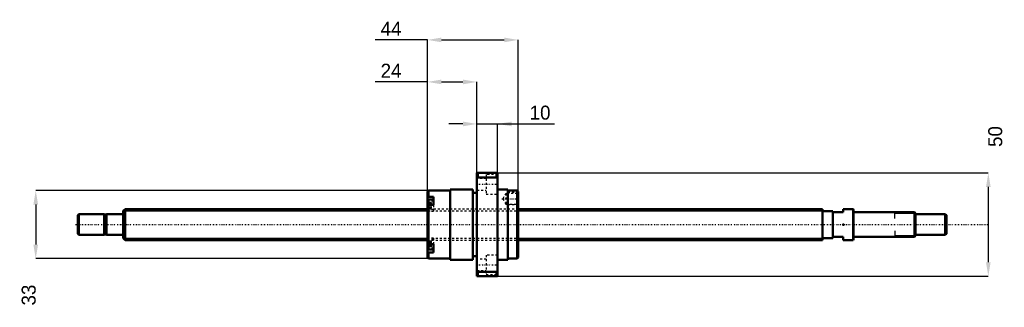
# Model space of a CAD drawing. Header units: millimetres. Extents: x -50 to 427, y -40 to 99.
import ezdxf

# ---------------------------------------------------------------- set-up
doc = ezdxf.new("R2010")
doc.units = ezdxf.units.MM
doc.linetypes.add('Center', pattern=[1.5, 0.45, -0.5, 0.05, -0.5])
doc.linetypes.add('Dashed', pattern=[2, 1, -1])
for name, color, linetype, lineweight in [('2d ConnectionPoints', 7, 'Continuous', 50), ('AM_0', 7, 'Continuous', 50), ('AM_4', 3, 'Continuous', 25), ('AM_5', 3, 'Continuous', 25), ('AM_7', 7, 'Center', 25), ('AM_9', 6, 'Dashed', 25)]:
    doc.layers.add(name, color=color, linetype=linetype, lineweight=lineweight)
doc.dimstyles.new('ISO-25', dxfattribs={"dimtxt": 2.5, "dimasz": 2.5, "dimexe": 1.25, "dimexo": 0.625, "dimtad": 1, "dimtxsty": 'Standard', "dimcen": 2.5, "dimadec": 0, "dimazin": 0, "dimtfac": 1, "dimtmove": 0, "dimatfit": 3, "dimfxl": 0, "dimarcsym": 0})

# ---------------------------------------------------------------- blocks, each defined once
blk = doc.blocks.new('1_BNK_1510_5_6G0_421LC5Y0_Nut_0_in_BNK1510_5_6G0_421LC5Y_191_50__4')
at = {"layer": 'AM_0'}
for p, q in [((181.5, 25), (171.5, 25)), ((171.5, 25), (171.5, -25)), ((172, 25), (172, 22.87)), ((181, 25), (181, 22.87)), ((181.5, 25), (181.5, -25)), ((171.5, 22.25), (172, 22.87)), ((172, 22.87), (181, 22.87)), ((181, 22.87), (181.5, 22.25)), ((148, 16.5), (147.5, 16)), ((147.5, 16), (147.5, -16)), ((158.5, 16.5), (148, 16.5)), ((148, 16.5), (148, 13.51)), ((158.5, 17), (158.5, -17)), ((169.5, 17), (158.5, 17)), ((169.5, 17), (169.5, -17)), ((171.5, 15.3), (169.5, 15.3)), ((186.5, 17), (181.5, 17)), ((186.5, 17), (186.5, -17)), ((191, 16.5), (186.5, 16.5)), ((191, 16.5), (191, -16.5)), ((191.5, 16), (191, 16.5)), ((191.5, 16), (191.5, -16)), ((147.5, 13.15), (148, 13.51)), ((150.5, 12.12), (147.78, 12.12)), ((150.5, 13.51), (148, 13.51)), ((150.5, 13.51), (150.5, 9.48)), ((148, 9.48), (147.5, 9.12)), ((150.5, 9.48), (148, 9.48)), ((148, 9.48), (148, -9.48)), ((147.5, -9.12), (148, -9.48)), ((150.5, -9.48), (148, -9.48)), ((150.5, -9.48), (150.5, -13.51)), ((148, -13.51), (147.5, -13.15)), ((147.78, -12.12), (150.5, -12.12)), ((150.5, -13.51), (148, -13.51)), ((148, -13.51), (148, -16.5)), ((147.5, -16), (148, -16.5)), ((148, -16.5), (158.5, -16.5)), ((158.5, -17), (169.5, -17)), ((169.5, -15.3), (171.5, -15.3)), ((181.5, -17), (186.5, -17)), ((186.5, -16.5), (191, -16.5)), ((191, -16.5), (191.5, -16)), ((172, -22.87), (171.5, -22.25)), ((172, -22.87), (172, -25)), ((181, -22.87), (172, -22.87)), ((181.5, -22.25), (181, -22.87)), ((181, -22.87), (181, -25)), ((171.5, -25), (181.5, -25))]:
    blk.add_line(p, q, dxfattribs=at)
for centre, start, end in [((147.78, 11.84), 90, 180), ((147.78, -11.84), 180, 270)]:
    blk.add_arc(centre, 0.275, start, end, dxfattribs=at)
at = {"layer": 'AM_4'}
for p, q in [((147.78, 12.12), (147.78, 9.31)), ((147.78, -9.31), (147.78, -12.12))]:
    blk.add_line(p, q, dxfattribs=at)
at = {"layer": 'AM_5', "linetype": 'Dashed'}
for p, q in [((185.8, 15.09), (186.5, 15.5)), ((191.5, 15.5), (186.5, 15.5)), ((186.5, 15.5), (186.5, 9.5)), ((185.8, 9.91), (186.5, 9.5)), ((191.5, 9.5), (186.5, 9.5))]:
    blk.add_line(p, q, dxfattribs=at)
at = {"layer": 'AM_7'}
for p, q in [((171, 19.49), (182, 19.49)), ((183.62, 12.5), (191.88, 12.5)), ((147.35, 9.37), (150.65, 9.37)), ((147.35, -9.37), (150.65, -9.37)), ((171, -19.49), (182, -19.49))]:
    blk.add_line(p, q, dxfattribs=at)
at = {"layer": 'AM_9'}
for p, q in [((176, 24.24), (176, 14.74)), ((181.5, 24.24), (176, 24.24)), ((176, 22.24), (171.5, 22.24)), ((171.5, 16.74), (176, 16.74)), ((176, 14.74), (181.5, 14.74)), ((185.5, 15.09), (184, 12.5)), ((185.5, 15.09), (185.5, 9.91)), ((191.09, 15.09), (185.5, 15.09)), ((191.5, 15.5), (191.09, 15.09)), ((191.09, 15.09), (191.09, 9.91)), ((150.5, 11.38), (147.5, 11.38)), ((149.35, 10.76), (147.5, 10.76)), ((149.35, 10.39), (147.5, 10.39)), ((149.35, 9.74), (147.5, 9.74)), ((149.35, 10.76), (149.35, 7.97)), ((184, 12.5), (185.5, 9.91)), ((185.5, 9.91), (191.09, 9.91)), ((191.09, 9.91), (191.5, 9.5)), ((149.35, 9), (147.5, 9)), ((149.35, 8.35), (147.5, 8.35)), ((149.35, 7.97), (147.5, 7.97)), ((191.5, 7.5), (147.5, 7.5)), ((150.5, 7.35), (147.5, 7.35)), ((147.5, 6.52), (150.5, 6.52)), ((147.78, 9.31), (147.78, 6.62)), ((147.78, 6.62), (150.5, 6.62)), ((150.5, 9.48), (150.5, 6.52)), ((150.5, -6.52), (147.5, -6.52)), ((150.5, -7.35), (147.5, -7.35)), ((147.5, -7.5), (191.5, -7.5)), ((149.35, -7.97), (147.5, -7.97)), ((149.35, -8.35), (147.5, -8.35)), ((149.35, -9), (147.5, -9)), ((147.78, -6.62), (147.78, -9.31)), ((150.5, -6.62), (147.78, -6.62)), ((149.35, -7.97), (149.35, -10.76)), ((150.5, -6.52), (150.5, -9.48)), ((149.35, -9.74), (147.5, -9.74)), ((149.35, -10.39), (147.5, -10.39)), ((149.35, -10.76), (147.5, -10.76)), ((150.5, -11.38), (147.5, -11.38)), ((176, -16.74), (171.5, -16.74)), ((176, -14.74), (176, -24.24)), ((181.5, -14.74), (176, -14.74)), ((171.5, -22.24), (176, -22.24)), ((176, -24.24), (181.5, -24.24))]:
    blk.add_line(p, q, dxfattribs=at)
for centre, start, end in [((147.78, 6.89), 180, 270), ((147.78, -6.89), 90, 180)]:
    blk.add_arc(centre, 0.275, start, end, dxfattribs=at)
blk = doc.blocks.new('2_BNK_1510_5_6G0_421LC5Y_Shaft_0_in_BNK1510_5_6G0_421LC5Y_191_50__4')
at = {"layer": 'AM_0'}
for p, q in [((-21.5, 5), (-22, 4.5)), ((-21.5, 5), (-21.5, -5)), ((-9.15, 5), (-21.5, 5)), ((-9.15, 5), (-9.15, -5)), ((-8, 4.8), (-9.15, 4.8)), ((-8, 5), (-8, -5)), ((-0.2, 5), (-8, 5)), ((0.92, 7.5), (0, 6.58)), ((0, 6.58), (0, -6.58)), ((147.5, 7.5), (0.92, 7.5)), ((0.92, 7.5), (0.92, -7.5)), ((339, 7.5), (191.5, 7.5)), ((339, 7.5), (339, -7.5)), ((344, 6.5), (339, 6.5)), ((344, 6.5), (344, -6.5)), ((344, 6), (349, 6)), ((353.8, 7.5), (349, 7.5)), ((349, 7.5), (349, 6)), ((353.8, 7.5), (353.8, -7.5)), ((354, 7.3), (353.8, 7.5)), ((354, 7.3), (354, -7.3)), ((383.5, 6), (354.2, 6)), ((384, 5.5), (383.5, 6)), ((383.5, 6), (383.5, -6)), ((384, 5.5), (384, -5.5)), ((398.5, 5), (384, 5)), ((398.5, 5), (398.5, -5)), ((399, 4.5), (398.5, 5)), ((-22, 4.5), (-22, -4.5)), ((399, 4.5), (399, -4.5)), ((-22, -4.5), (-21.5, -5)), ((398.5, -5), (399, -4.5)), ((-21.5, -5), (-9.15, -5)), ((-9.15, -4.8), (-8, -4.8)), ((-8, -5), (-0.2, -5)), ((0, -6.58), (0.92, -7.5)), ((0.92, -7.5), (147.5, -7.5)), ((191.5, -7.5), (339, -7.5)), ((339, -6.5), (344, -6.5)), ((349, -6), (344, -6)), ((349, -6), (349, -7.5)), ((349, -7.5), (353.8, -7.5)), ((353.8, -7.5), (354, -7.3)), ((354.2, -6), (383.5, -6)), ((383.5, -6), (384, -5.5)), ((384, -5), (398.5, -5))]:
    blk.add_line(p, q, dxfattribs=at)
for centre, start, end in [((-0.2, 5.2), 270, 0), ((354.2, 6.2), 180, 270), ((-0.2, -5.2), 360, 90), ((354.2, -6.2), 90, 180)]:
    blk.add_arc(centre, 0.2, start, end, dxfattribs=at)
at = {"layer": 'AM_4'}
for p, q in [((-0.2, 5), (-0.2, -5)), ((354.2, 6), (354.2, -6))]:
    blk.add_line(p, q, dxfattribs=at)
at = {"layer": 'AM_5'}
for p, q in [((0, 6.58), (147.5, 6.58)), ((191.5, 6.58), (339, 6.58)), ((339, 3.75), (339, 6.58)), ((384, 5.3865), (374, 5.3865)), ((374, 3), (374, 5.3865)), ((339, -3.75), (339, -6.58)), ((374, -3), (374, -5.3865)), ((0, -6.58), (147.5, -6.58)), ((191.5, -6.58), (339, -6.58)), ((384, -5.3865), (374, -5.3865))]:
    blk.add_line(p, q, dxfattribs=at)
at = {"layer": 'AM_5', "linetype": 'Dashed'}
for p, q in [((147.5, 6.58), (191.5, 6.58)), ((147.5, -6.58), (191.5, -6.58))]:
    blk.add_line(p, q, dxfattribs=at)
at = {"layer": 'AM_7'}
blk.add_line((-23.1, 0), (418.95, 0), dxfattribs=at)
at = {"layer": 'AM_9'}
for p, q in [((191.5, 7.5), (147.5, 7.5)), ((147.5, -7.5), (191.5, -7.5))]:
    blk.add_line(p, q, dxfattribs=at)
blk = doc.blocks.new('*D3')
at = {"layer": 'AM_5', "color": 0, "lineweight": -2}
for p, q in [((147.5, 69.07), (122.188, 69.07)), ((147.5, 16), (147.5, 69.07)), ((154.28, 69.07), (164.72, 69.07)), ((171.5, 25), (171.5, 69.07))]:
    blk.add_line(p, q, dxfattribs=at)
at = {"layer": 'AM_5', "color": 0}
for points in [[(154.28, 70.2), (154.28, 67.94), (147.5, 69.07)], [(164.72, 67.94), (164.72, 70.2), (171.5, 69.07)]]:
    blk.add_solid(points, dxfattribs=at)
at = {"layer": 'Defpoints', "color": 0}
for p in [(171.5, 69.07), (171.5, 25), (147.5, 16)]:
    blk.add_point(p, dxfattribs=at)
at = {"layer": 'AM_5', "color": 0, "insert": (129.872, 74.494), "char_height": 6.78, "attachment_point": 5}
blk.add_mtext('24', dxfattribs=at)
blk = doc.blocks.new('*D4')
at = {"layer": 'AM_5', "color": 0, "lineweight": -2}
for p, q in [((148, 16.5), (-42.34, 16.5)), ((-42.34, 9.72), (-42.34, -9.72)), ((148, -16.5), (-42.34, -16.5))]:
    blk.add_line(p, q, dxfattribs=at)
at = {"layer": 'AM_5', "color": 0}
for points in [[(-41.21, 9.72), (-43.47, 9.72), (-42.34, 16.5)], [(-43.47, -9.72), (-41.21, -9.72), (-42.34, -16.5)]]:
    blk.add_solid(points, dxfattribs=at)
at = {"layer": 'Defpoints', "color": 0}
for p in [(148, 16.5), (-42.34, -16.5), (148, -16.5)]:
    blk.add_point(p, dxfattribs=at)
at = {"layer": 'AM_5', "color": 0, "insert": (-45.73, -34.128), "char_height": 6.78, "attachment_point": 5, "rotation": 90}
blk.add_mtext('33', dxfattribs=at)
blk = doc.blocks.new('*D5')
at = {"layer": 'AM_5', "color": 0, "lineweight": -2}
for p, q in [((164.72, 48.73), (157.94, 48.73)), ((171.5, 25), (171.5, 48.73)), ((171.5, 48.73), (181.5, 48.73)), ((181.5, 25), (181.5, 48.73)), ((181.5, 48.73), (209.14, 48.73)), ((188.28, 48.73), (195.06, 48.73))]:
    blk.add_line(p, q, dxfattribs=at)
at = {"layer": 'AM_5', "color": 0}
for points in [[(164.72, 47.6), (164.72, 49.86), (171.5, 48.73)], [(188.28, 49.86), (188.28, 47.6), (181.5, 48.73)]]:
    blk.add_solid(points, dxfattribs=at)
at = {"layer": 'Defpoints', "color": 0}
for p in [(181.5, 48.73), (171.5, 25), (181.5, 25)]:
    blk.add_point(p, dxfattribs=at)
at = {"layer": 'AM_5', "color": 0, "insert": (202.1, 54.15), "char_height": 6.78, "attachment_point": 5}
blk.add_mtext('10', dxfattribs=at)
blk = doc.blocks.new('*D6')
at = {"layer": 'AM_5', "color": 0, "lineweight": -2}
for p, q in [((147.5, 89.41), (122.188, 89.41)), ((147.5, 16), (147.5, 89.41)), ((154.28, 89.41), (184.72, 89.41)), ((191.5, 16), (191.5, 89.41))]:
    blk.add_line(p, q, dxfattribs=at)
at = {"layer": 'AM_5', "color": 0}
for points in [[(154.28, 90.54), (154.28, 88.28), (147.5, 89.41)], [(184.72, 88.28), (184.72, 90.54), (191.5, 89.41)]]:
    blk.add_solid(points, dxfattribs=at)
at = {"layer": 'Defpoints', "color": 0}
for p in [(191.5, 89.41), (147.5, 16), (191.5, 16)]:
    blk.add_point(p, dxfattribs=at)
at = {"layer": 'AM_5', "color": 0, "insert": (129.872, 94.834), "char_height": 6.78, "attachment_point": 5}
blk.add_mtext('44', dxfattribs=at)
blk = doc.blocks.new('*D7')
at = {"layer": 'AM_5', "color": 0, "lineweight": -2}
for p, q in [((181.5, 25), (419.34, 25)), ((419.34, 18.22), (419.34, -18.22)), ((181.5, -25), (419.34, -25))]:
    blk.add_line(p, q, dxfattribs=at)
at = {"layer": 'AM_5', "color": 0}
for points in [[(420.47, 18.22), (418.21, 18.22), (419.34, 25)], [(418.21, -18.22), (420.47, -18.22), (419.34, -25)]]:
    blk.add_solid(points, dxfattribs=at)
at = {"layer": 'Defpoints', "color": 0}
for p in [(181.5, 25), (181.5, -25), (419.34, -25)]:
    blk.add_point(p, dxfattribs=at)
at = {"layer": 'AM_5', "color": 0, "insert": (422.73, 42.628), "char_height": 6.78, "attachment_point": 5, "rotation": 90}
blk.add_mtext('50', dxfattribs=at)

msp = doc.modelspace()

# ---------------------------------------------------------------- linework, layer by layer
at = {"layer": '2d ConnectionPoints'}
for p in [(0, 0), (349, 0)]:
    msp.add_point(p, dxfattribs=at)

# ---------------------------------------------------------------- block references
for name in ['1_BNK_1510_5_6G0_421LC5Y0_Nut_0_in_BNK1510_5_6G0_421LC5Y_191_50__4', '2_BNK_1510_5_6G0_421LC5Y_Shaft_0_in_BNK1510_5_6G0_421LC5Y_191_50__4']:
    msp.add_blockref(name, (0, 0))

# ---------------------------------------------------------------- dimensions: what is measured, and where the dimension line sits
at = {"layer": 'AM_5'}
for base, p1, p2, text, picture, middle in [((191.5, 89.41), (147.5, 16), (191.5, 16), '44', '*D6', (129.872, 89.41)), ((171.5, 69.07), (147.5, 16), (171.5, 25), '24', '*D3', (129.872, 69.07)), ((181.5, 48.73), (171.5, 25), (181.5, 25), '10', '*D5', (202.098, 48.73))]:
    dim = msp.add_linear_dim(base=base, p1=p1, p2=p2, text=text, dimstyle='ISO-25', override={"dimtxt": 6.78, "dimasz": 6.78, "dimexe": 0, "dimexo": 0, "dimgap": 2.034}, dxfattribs=at)
    dim.commit()
    dim.dimension.update_dxf_attribs({"geometry": picture, "text_midpoint": middle, "dimtype": 160})
for base, p1, p2, text, picture, middle in [((419.34, -25), (181.5, 25), (181.5, -25), '50', '*D7', (422.73, 42.628)), ((-42.34, -16.5), (148, 16.5), (148, -16.5), '33', '*D4', (-45.73, -34.128))]:
    dim = msp.add_linear_dim(base=base, p1=p1, p2=p2, angle=90, text=text, dimstyle='ISO-25', override={"dimtxt": 6.78, "dimasz": 6.78, "dimexe": 0, "dimexo": 0, "dimgap": 2.034}, dxfattribs=at)
    dim.commit()
    dim.dimension.update_dxf_attribs({"geometry": picture, "text_midpoint": middle, "dimtype": 160, "text_rotation": 90})

doc.saveas('drawing.dxf')
